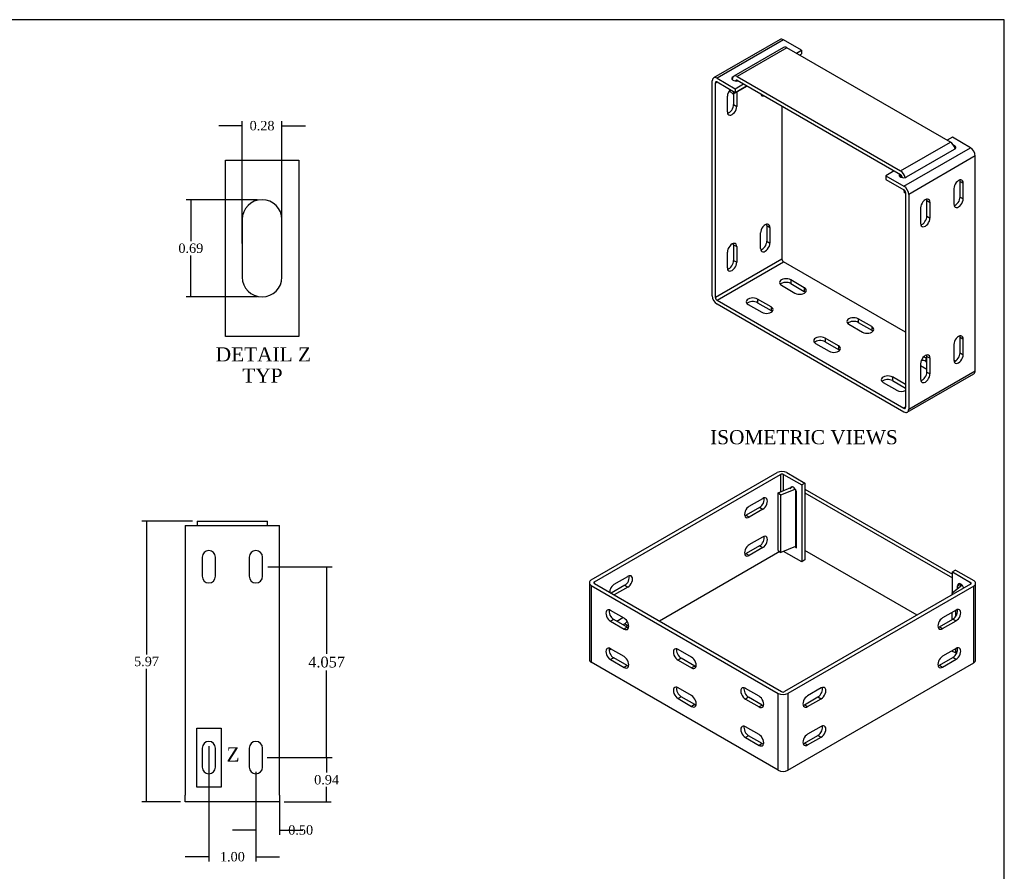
# Model space of a CAD drawing. Header units: inches. Extents: x 0.1 to 41.9, y -0.2 to 27.9.
# Tile 3 of 3: x 21 to 41.9, y 9.8 to 27.9. Entities that reach past the tile are written whole.
import ezdxf
from ezdxf.enums import TextEntityAlignment as Align
from ezdxf.lldxf.tags import DXFTag

# ---------------------------------------------------------------- set-up
doc = ezdxf.new("R2010")
doc.units = ezdxf.units.IN
doc.header["$MEASUREMENT"] = 0
for name, color, linetype in [('COM55559-3', 7, 'Continuous'), ('COM55740-3', 7, 'Continuous'), ('Default', 7, 'Continuous')]:
    doc.layers.add(name, color=color, linetype=linetype)
doc.styles.add('SEACAD_Times_New_Roman', font='times.ttf')
tags = doc.linetypes.add('CENTER2', pattern=[1.125, 0.75, -0.125, 0.125, -0.125]).pattern_tags.tags
tags[10:11] = [DXFTag(74, 4), DXFTag(75, 0), DXFTag(340, '0'), DXFTag(46, 0.0), DXFTag(50, 0.0), DXFTag(44, 0.0), DXFTag(45, 0.0)]
tags[8:9] = [DXFTag(74, 4), DXFTag(75, 0), DXFTag(340, '0'), DXFTag(46, 0.0), DXFTag(50, 0.0), DXFTag(44, 0.0), DXFTag(45, 0.0)]
tags[6:7] = [DXFTag(74, 4), DXFTag(75, 0), DXFTag(340, '0'), DXFTag(46, 0.0), DXFTag(50, 0.0), DXFTag(44, 0.0), DXFTag(45, 0.0)]
tags[4:5] = [DXFTag(74, 4), DXFTag(75, 0), DXFTag(340, '0'), DXFTag(46, 0.0), DXFTag(50, 0.0), DXFTag(44, 0.0), DXFTag(45, 0.0)]
doc.dimstyles.new('HAMMOND', dxfattribs={"dimtxt": 0.23, "dimasz": 0.2875, "dimexe": 0.115, "dimexo": 0.115, "dimgap": 0.0575, "dimtad": 0, "dimtih": 1, "dimtoh": 1, "dimdec": 3, "dimzin": 0, "dimdsep": 46, "dimtxsty": 'SEACAD_Times_New_Roman', "dimblk1": '_SE_FILLED', "dimblk2": '_SE_FILLED', "dimsah": 1, "dimcen": 0.115, "dimadec": 0, "dimazin": 0, "dimtfac": 0.8, "dimtofl": 0, "dimtmove": 0, "dimatfit": 3, "dimfxl": 1, "dimtolj": 1, "dimtzin": 0, "dimarcsym": 0})
doc.dimstyles.new('HAMMOND_(STH_-_42x28)', dxfattribs={"dimtxt": 0.2, "dimasz": 0.25, "dimexe": 0.1, "dimexo": 0.1, "dimgap": 0.05, "dimtad": 0, "dimtih": 1, "dimtoh": 1, "dimzin": 0, "dimdsep": 46, "dimtxsty": 'SEACAD_Times_New_Roman', "dimblk1": '_SE_FILLED', "dimblk2": '_SE_FILLED', "dimsah": 1, "dimcen": 0.1, "dimadec": 0, "dimazin": 0, "dimtfac": 0.8, "dimtofl": 0, "dimtmove": 0, "dimatfit": 3, "dimfxl": 1, "dimtolj": 1, "dimtzin": 0, "dimarcsym": 0})

# ---------------------------------------------------------------- blocks, each defined once
blk = doc.blocks.new('SE2')
at = {"layer": 'COM55559-3', "color": 7, "linetype": 'Continuous'}
for p, q in [((24.521, 17.178), (26.521, 17.178)), ((24.521, 17.178), (24.521, 17.035)), ((26.521, 17.035), (26.521, 17.178)), ((24.521, 17.035), (24.521, 11.446)), ((26.521, 11.446), (26.521, 17.035)), ((24.881, 16.506), (24.881, 16.099)), ((25.162, 16.099), (25.162, 16.506)), ((25.881, 16.506), (25.881, 16.099)), ((26.162, 16.099), (26.162, 16.506)), ((24.881, 12.449), (24.881, 12.042)), ((25.162, 12.042), (25.162, 12.449)), ((25.881, 12.449), (25.881, 12.042)), ((26.162, 12.042), (26.162, 12.449)), ((24.521, 11.303), (24.521, 11.446)), ((26.521, 11.303), (24.521, 11.303)), ((26.521, 11.446), (26.521, 11.303))]:
    blk.add_line(p, q, dxfattribs=at)
for centre, start, end in [((25.021, 16.506), 0, 180), ((26.021, 16.506), 0, 180), ((25.021, 16.099), 180, 0), ((26.021, 16.099), 180, 0), ((25.021, 12.449), 0, 180), ((26.021, 12.449), 0, 180), ((25.021, 12.042), 180, 0), ((26.021, 12.042), 180, 0)]:
    blk.add_arc(centre, 0.141, start, end, dxfattribs=at)
at = {"layer": 'COM55740-3', "color": 7, "linetype": 'Continuous'}
for p, q in [((24.771, 17.273), (26.271, 17.273)), ((24.771, 17.273), (24.771, 17.178)), ((26.271, 17.178), (26.271, 17.273))]:
    blk.add_line(p, q, dxfattribs=at)
blk = doc.blocks.new('SE5')
at = {"layer": 'COM55559-3', "color": 7, "linetype": 'Continuous'}
for p, q in [((37.165, 27.509), (35.751, 26.693)), ((37.237, 27.502), (35.823, 26.686)), ((37.622, 27.28), (37.237, 27.502)), ((37.512, 27.217), (37.622, 27.28)), ((37.622, 27.28), (37.622, 27.202)), ((37.579, 27.178), (37.622, 27.202)), ((35.722, 22.064), (35.722, 26.627)), ((35.789, 26.588), (35.823, 26.608)), ((35.789, 22.025), (35.789, 26.588)), ((35.823, 26.686), (36.208, 26.463)), ((35.823, 26.608), (36.208, 26.386)), ((36.168, 26.721), (36.164, 26.718)), ((36.164, 26.716), (36.164, 26.718)), ((36.208, 26.463), (36.384, 26.565)), ((36.208, 26.386), (36.452, 26.527)), ((36.208, 26.463), (36.208, 26.386)), ((36.242, 26.392), (36.242, 26.086)), ((36.043, 25.971), (36.043, 26.304)), ((36.175, 26.353), (36.175, 26.125)), ((36.175, 26.125), (36.242, 26.086)), ((37.203, 26.093), (37.203, 22.842)), ((40.826, 25.43), (40.716, 25.367)), ((41.211, 25.208), (40.826, 25.43)), ((39.797, 24.391), (41.211, 25.208)), ((39.854, 24.588), (40.87, 25.175)), ((41.312, 25.033), (39.898, 24.216)), ((41.312, 20.469), (41.312, 25.033)), ((39.588, 24.716), (39.412, 24.614)), ((39.412, 24.614), (39.412, 24.536)), ((39.412, 24.614), (39.797, 24.391)), ((39.412, 24.536), (39.797, 24.314)), ((39.721, 24.588), (39.721, 24.639)), ((39.752, 24.605), (39.722, 24.588)), ((40.991, 24.161), (40.991, 24.493)), ((40.991, 24.493), (41.058, 24.454)), ((40.859, 24.339), (40.859, 24.007)), ((41.058, 24.122), (41.058, 24.454)), ((39.831, 24.255), (39.831, 19.692)), ((39.898, 24.216), (39.898, 19.653)), ((40.284, 23.753), (40.284, 24.085)), ((40.284, 24.085), (40.351, 24.046)), ((40.991, 24.161), (41.058, 24.122)), ((40.152, 23.931), (40.152, 23.599)), ((40.351, 23.714), (40.351, 24.046)), ((40.284, 23.753), (40.351, 23.714)), ((36.882, 23.553), (36.949, 23.514)), ((36.882, 23.553), (36.882, 23.221)), ((36.949, 23.514), (36.949, 23.182)), ((36.75, 23.067), (36.75, 23.399)), ((36.175, 23.145), (36.242, 23.106)), ((36.175, 23.145), (36.175, 22.813)), ((36.242, 23.106), (36.242, 22.774)), ((36.882, 23.221), (36.949, 23.182)), ((37.203, 22.842), (35.789, 22.025)), ((36.043, 22.659), (36.043, 22.991)), ((35.823, 21.966), (37.237, 22.783)), ((36.175, 22.813), (36.242, 22.774)), ((39.831, 21.285), (37.237, 22.783)), ((37.679, 22.234), (37.391, 22.4)), ((37.391, 22.4), (37.391, 22.322)), ((37.193, 22.285), (37.48, 22.119)), ((37.391, 22.322), (37.679, 22.156)), ((37.679, 22.234), (37.679, 22.156)), ((36.972, 21.826), (36.684, 21.992)), ((36.684, 21.992), (36.684, 21.914)), ((35.823, 21.966), (39.797, 19.672)), ((35.823, 21.889), (39.797, 19.594)), ((36.486, 21.877), (36.773, 21.711)), ((36.684, 21.914), (36.972, 21.748)), ((36.972, 21.826), (36.972, 21.748)), ((39.114, 21.406), (38.826, 21.572)), ((38.826, 21.572), (38.826, 21.494)), ((38.627, 21.457), (38.915, 21.291)), ((38.826, 21.494), (39.114, 21.328)), ((39.114, 21.406), (39.114, 21.328)), ((38.406, 20.998), (38.119, 21.164)), ((38.119, 21.164), (38.119, 21.086)), ((40.991, 20.848), (40.991, 21.181)), ((40.991, 21.181), (41.058, 21.142)), ((41.058, 20.81), (41.058, 21.142)), ((37.92, 21.049), (38.208, 20.883)), ((38.119, 21.086), (38.406, 20.92)), ((38.406, 20.998), (38.406, 20.92)), ((40.859, 21.027), (40.859, 20.695)), ((40.284, 20.73), (40.26, 20.744)), ((40.26, 20.744), (40.26, 20.666)), ((40.284, 20.44), (40.284, 20.772)), ((40.284, 20.772), (40.351, 20.734)), ((40.351, 20.401), (40.351, 20.734)), ((40.991, 20.848), (41.058, 20.81)), ((40.152, 20.619), (40.152, 20.287)), ((40.152, 20.577), (40.284, 20.501)), ((40.26, 20.666), (40.284, 20.653)), ((40.888, 20.675), (40.859, 20.692)), ((39.831, 20.175), (39.553, 20.336)), ((39.553, 20.336), (39.553, 20.258)), ((39.868, 19.587), (41.282, 20.404)), ((39.898, 19.653), (41.312, 20.469)), ((40.284, 20.44), (40.351, 20.401)), ((39.354, 20.221), (39.642, 20.055)), ((39.553, 20.258), (39.831, 20.098)), ((39.831, 19.692), (39.797, 19.672))]:
    blk.add_line(p, q, dxfattribs=at)
for centre, major_axis, start_param, end_param in [((37.237, 27.385), (0.071, -0.124), 2.356194, 3.141593), ((35.823, 26.569), (0.071, -0.124), 2.356194, 3.926991), ((35.823, 26.569), (0.024, -0.0416), 2.356194, 3.926991), ((36.23, 26.68), (0.0937, 0), 2.356194, 5.15795), ((36.142, 26.361), (-0.07, -0.122), 4.316862, 5.497787), ((36.849, 26.437), (0.07, 0.122), 2.611944, 3.671241), ((36.782, 26.476), (0.07, 0.122), 3.639616, 3.671241), ((36.142, 26.029), (0.07, 0.122), 2.356194, 5.497787), ((36.075, 26.068), (0.07, 0.122), 3.639616, 5.497787), ((40.804, 25.213), (-0.0938, 0), 2.356194, 4.181817), ((41.211, 25.091), (0.072, -0.124), 0.785398, 2.356194), ((39.787, 24.626), (0.0938, 0), 2.696031, 5.497787), ((40.958, 24.397), (-0.07, -0.122), 2.356194, 5.497787), ((40.891, 24.436), (-0.07, -0.122), 2.356194, 2.643569), ((39.797, 24.275), (-0.072, 0.124), 3.926991, 5.497787), ((39.797, 24.275), (-0.024, 0.0416), 3.926991, 5.497787), ((40.251, 23.989), (-0.07, -0.122), 2.356194, 5.497787), ((40.184, 24.027), (-0.07, -0.122), 2.356194, 2.643569), ((40.958, 24.065), (0.07, 0.122), 2.356194, 5.497787), ((40.891, 24.104), (0.07, 0.122), 3.639616, 5.497787), ((40.251, 23.657), (0.07, 0.122), 2.356194, 5.497787), ((40.184, 23.695), (0.07, 0.122), 3.639616, 5.497787), ((36.849, 23.457), (-0.07, -0.122), 2.356194, 5.497787), ((36.782, 23.495), (-0.07, -0.122), 2.356194, 2.643569), ((36.142, 23.048), (-0.07, -0.122), 2.356194, 5.497787), ((36.075, 23.087), (-0.07, -0.122), 2.356194, 2.643569), ((36.849, 23.125), (0.07, 0.122), 2.356194, 5.497787), ((36.782, 23.163), (0.07, 0.122), 3.639616, 5.497787), ((37.237, 22.822), (0.024, -0.0416), 3.926991, 5.497787), ((36.142, 22.716), (0.07, 0.122), 2.356194, 5.497787), ((36.075, 22.755), (0.07, 0.122), 3.639616, 5.497787), ((37.292, 22.343), (0.141, 0), 0.785398, 3.926991), ((37.292, 22.265), (0.141, 0), 0.785398, 2.643086), ((37.58, 22.177), (-0.141, 0), 0.785398, 3.926991), ((35.823, 22.005), (-0.071, 0.124), 0.785398, 2.356194), ((35.823, 22.005), (-0.024, 0.0416), 0.785398, 2.356194), ((36.585, 21.934), (0.141, 0), 0.785398, 3.926991), ((37.58, 22.099), (-0.141, 0), 3.6401, 3.926991), ((36.585, 21.857), (0.141, 0), 0.785398, 2.643086), ((36.873, 21.768), (-0.141, 0), 0.785398, 3.926991), ((36.873, 21.691), (-0.141, 0), 3.6401, 3.926991), ((38.726, 21.515), (0.141, 0), 0.785398, 3.926991), ((38.726, 21.437), (0.141, 0), 0.785398, 2.643086), ((39.014, 21.348), (-0.141, 0), 0.785398, 3.926991), ((38.019, 21.106), (0.141, 0), 0.785398, 3.926991), ((39.014, 21.271), (-0.141, 0), 3.6401, 3.926991), ((40.958, 21.084), (-0.07, -0.122), 2.356194, 5.497787), ((40.891, 21.123), (-0.07, -0.122), 2.356194, 2.643569), ((38.019, 21.029), (0.141, 0), 0.785398, 2.643086), ((38.307, 20.94), (-0.141, 0), 0.785398, 3.926991), ((38.307, 20.863), (-0.141, 0), 3.6401, 3.926991), ((40.251, 20.676), (-0.07, -0.122), 2.356194, 5.497787), ((40.161, 20.686), (0.14, 0), 0.785398, 1.17948), ((40.184, 20.715), (-0.07, -0.122), 2.356194, 2.643569), ((40.958, 20.752), (0.07, 0.122), 2.356194, 5.497787), ((40.891, 20.791), (0.07, 0.122), 3.639616, 5.497787), ((40.161, 20.609), (0.141, 0), 0.785398, 1.522018), ((39.454, 20.278), (0.141, 0), 0.785398, 3.926991), ((40.251, 20.344), (0.07, 0.122), 2.356194, 5.497787), ((40.184, 20.383), (0.07, 0.122), 3.639616, 5.497787), ((41.211, 20.528), (-0.072, 0.124), 3.141593, 3.926991), ((39.454, 20.201), (0.141, 0), 0.785398, 2.643086), ((39.741, 20.112), (-0.141, 0), 0.785398, 2.257681), ((39.797, 19.711), (-0.024, 0.0416), 2.356194, 3.926991), ((39.797, 19.711), (-0.072, 0.124), 2.356194, 3.926991)]:
    blk.add_ellipse(centre, major_axis=major_axis, ratio=0.57735, start_param=start_param, end_param=end_param, dxfattribs=at)
at = {"layer": 'COM55740-3', "color": 7, "linetype": 'Continuous'}
for p, q in [((37.238, 27.341), (36.178, 26.728)), ((37.31, 27.334), (36.249, 26.721)), ((40.784, 25.327), (37.31, 27.334)), ((36.145, 26.657), (36.149, 26.682)), ((36.215, 26.627), (36.216, 26.63)), ((36.216, 26.63), (36.243, 26.646)), ((36.249, 26.721), (39.724, 24.715)), ((36.249, 26.644), (39.724, 24.637)), ((36.102, 26.401), (36.109, 26.443)), ((36.102, 26.401), (36.169, 26.35)), ((36.463, 26.52), (36.169, 26.35)), ((36.169, 26.35), (36.178, 26.403)), ((39.724, 24.715), (40.784, 25.327)), ((39.757, 24.586), (39.759, 24.575)), ((39.795, 24.314), (39.804, 24.251)), ((39.831, 24.241), (39.804, 24.251))]:
    blk.add_line(p, q, dxfattribs=at)
for centre, major_axis, start_param, end_param in [((37.31, 27.217), (0.071, -0.124), 2.356194, 3.141593), ((36.249, 26.604), (0.071, -0.124), 2.356194, 3.752458), ((36.249, 26.604), (0.024, -0.0416), 2.356194, 3.752458), ((40.784, 25.211), (0.072, -0.124), 1.040914, 2.356194), ((39.724, 24.598), (-0.071, 0.124), 4.217417, 5.497787), ((39.724, 24.598), (-0.024, 0.0416), 4.101524, 5.497787)]:
    blk.add_ellipse(centre, major_axis=major_axis, ratio=0.57735, start_param=start_param, end_param=end_param, dxfattribs=at)
blk = doc.blocks.new('SE6')
at = {"layer": 'COM55559-3', "color": 7, "linetype": 'Continuous'}
for p, q in [((33.151, 16.021), (37.103, 18.303)), ((33.218, 15.982), (37.17, 18.264)), ((37.17, 18.264), (37.17, 17.894)), ((37.238, 18.264), (37.623, 18.042)), ((37.238, 17.921), (37.238, 18.264)), ((37.305, 18.303), (37.69, 18.08)), ((37.69, 18.08), (37.623, 18.042)), ((37.623, 18.042), (37.623, 16.409)), ((37.69, 18.08), (37.69, 16.447)), ((37.512, 16.702), (37.512, 17.876)), ((36.509, 17.589), (36.796, 17.755)), ((36.729, 17.564), (36.441, 17.398)), ((36.441, 17.398), (36.509, 17.359)), ((36.796, 17.525), (36.509, 17.359)), ((36.729, 17.564), (36.796, 17.525)), ((36.729, 16.747), (36.441, 16.581)), ((36.509, 16.772), (36.796, 16.938)), ((36.729, 16.747), (36.796, 16.709)), ((37.158, 16.624), (34.598, 15.146)), ((36.441, 16.581), (36.509, 16.542)), ((36.796, 16.709), (36.509, 16.542)), ((37.623, 16.409), (37.239, 16.63)), ((37.69, 16.447), (37.623, 16.409)), ((40.894, 16.231), (40.827, 16.192)), ((40.827, 16.192), (41.212, 15.97)), ((40.827, 15.741), (40.827, 16.192)), ((40.894, 16.231), (41.279, 16.008)), ((33.109, 15.963), (33.109, 14.33)), ((33.218, 15.943), (33.218, 15.982)), ((33.218, 15.943), (37.192, 13.649)), ((33.86, 15.908), (33.573, 15.741)), ((33.64, 15.932), (33.928, 16.098)), ((33.86, 15.908), (33.928, 15.869)), ((41.212, 15.93), (37.26, 13.649)), ((40.937, 15.898), (41.004, 15.937)), ((41.005, 15.888), (41.005, 15.936)), ((41.212, 15.97), (41.212, 15.93)), ((41.321, 14.317), (41.321, 15.95)), ((33.151, 15.904), (37.125, 13.61)), ((33.151, 15.904), (33.151, 14.271)), ((33.573, 15.741), (33.64, 15.703)), ((33.928, 15.869), (33.64, 15.703)), ((41.279, 15.892), (37.327, 13.61)), ((40.937, 15.832), (40.937, 15.898)), ((41.279, 14.259), (41.279, 15.892)), ((33.847, 15.209), (33.56, 15.375)), ((40.905, 15.382), (40.618, 15.216)), ((33.627, 15.184), (33.56, 15.145)), ((33.56, 15.145), (33.847, 14.979)), ((33.915, 15.018), (33.627, 15.184)), ((33.692, 15.146), (33.824, 15.222)), ((33.86, 15.091), (33.824, 15.07)), ((33.86, 15.091), (33.928, 15.052)), ((40.55, 15.025), (40.838, 15.191)), ((40.618, 14.987), (40.905, 15.153)), ((40.838, 15.191), (40.905, 15.153)), ((33.915, 15.018), (33.847, 14.979)), ((33.928, 15.052), (33.891, 15.031)), ((40.55, 15.025), (40.618, 14.987)), ((33.57, 14.552), (33.528, 14.528)), ((33.847, 14.392), (33.56, 14.558)), ((35.282, 14.38), (34.994, 14.547)), ((40.905, 14.566), (40.618, 14.4)), ((40.93, 14.499), (40.925, 14.502)), ((37.125, 11.977), (33.151, 14.271)), ((33.627, 14.368), (33.56, 14.329)), ((33.56, 14.329), (33.847, 14.163)), ((33.915, 14.201), (33.627, 14.368)), ((35.061, 14.356), (34.994, 14.317)), ((34.994, 14.317), (35.282, 14.151)), ((35.349, 14.19), (35.061, 14.356)), ((37.327, 11.977), (41.279, 14.259)), ((40.55, 14.209), (40.838, 14.375)), ((40.618, 14.17), (40.905, 14.336)), ((40.838, 14.375), (40.905, 14.336)), ((33.915, 14.201), (33.847, 14.163)), ((35.349, 14.19), (35.282, 14.151)), ((40.55, 14.209), (40.618, 14.17)), ((35.282, 13.564), (34.994, 13.73)), ((36.716, 13.552), (36.428, 13.718)), ((37.125, 11.977), (37.125, 13.61)), ((37.327, 13.61), (37.327, 11.977)), ((38.037, 13.726), (37.749, 13.56)), ((35.061, 13.539), (34.994, 13.501)), ((34.994, 13.501), (35.282, 13.334)), ((35.349, 13.373), (35.061, 13.539)), ((36.495, 13.528), (36.428, 13.489)), ((36.428, 13.489), (36.716, 13.323)), ((36.783, 13.362), (36.495, 13.528)), ((37.682, 13.369), (37.969, 13.535)), ((37.749, 13.33), (38.037, 13.496)), ((37.969, 13.535), (38.037, 13.496)), ((35.349, 13.373), (35.282, 13.334)), ((36.783, 13.362), (36.716, 13.323)), ((37.682, 13.369), (37.749, 13.33)), ((36.716, 12.736), (36.428, 12.902)), ((38.037, 12.91), (37.749, 12.743)), ((36.495, 12.711), (36.428, 12.673)), ((36.428, 12.673), (36.716, 12.506)), ((36.783, 12.545), (36.495, 12.711)), ((37.682, 12.553), (37.969, 12.719)), ((37.749, 12.514), (38.037, 12.68)), ((37.969, 12.719), (38.037, 12.68)), ((36.783, 12.545), (36.716, 12.506)), ((37.682, 12.553), (37.749, 12.514))]:
    blk.add_line(p, q, dxfattribs=at)
for centre, major_axis, start_param, end_param in [((37.204, 18.244), (-0.143, 0), 3.926991, 5.497787), ((37.204, 18.244), (-0.048, 0), 3.926991, 5.497787), ((37.446, 17.914), (0.0469, -0.0812), 0.785398, 3.926991), ((36.509, 17.474), (0.07, 0.122), 0.785398, 3.926991), ((36.729, 17.679), (-0.07, -0.122), 0.785398, 2.643569), ((36.796, 17.64), (-0.07, -0.122), 0.785398, 3.926991), ((36.441, 17.513), (0.07, 0.122), 3.639616, 3.926991), ((36.796, 16.823), (-0.07, -0.122), 0.785398, 3.926991), ((36.509, 16.657), (0.07, 0.122), 0.785398, 3.926991), ((36.729, 16.862), (-0.07, -0.122), 0.785398, 2.643569), ((36.441, 16.696), (0.07, 0.122), 3.639616, 3.926991), ((37.513, 16.779), (-0.0469, 0.0812), 1.879547, 2.342861), ((33.928, 15.984), (-0.07, -0.122), 0.785398, 3.926991), ((33.252, 15.963), (0.143, 0), 2.356194, 3.926991), ((33.252, 15.963), (0.048, 0), 2.356194, 3.926991), ((33.64, 15.817), (0.07, 0.122), 0.785398, 2.38506), ((33.86, 16.022), (-0.07, -0.122), 0.785398, 2.643569), ((41.004, 15.86), (0.0469, -0.0812), 1.090574, 3.926991), ((41.178, 15.95), (-0.048, 0), 2.356194, 3.926991), ((41.178, 15.95), (-0.143, 0), 2.356194, 3.926991), ((33.573, 15.856), (0.07, 0.122), 3.898126, 3.926991), ((33.64, 15.817), (0.07, 0.122), 3.898126, 3.926991), ((33.56, 15.26), (0.07, -0.122), 2.356194, 5.497787), ((33.627, 15.299), (0.07, -0.122), 3.6401, 5.497787), ((40.838, 15.306), (-0.07, -0.122), 0.785398, 2.643569), ((40.905, 15.267), (-0.07, -0.122), 0.785398, 3.926991), ((33.847, 15.094), (-0.07, 0.122), 2.356194, 5.497787), ((33.86, 15.206), (-0.07, -0.122), 0.785398, 1.356458), ((40.618, 15.101), (0.07, 0.122), 0.785398, 3.926991), ((33.915, 15.133), (-0.07, 0.122), 2.356194, 2.643086), ((33.928, 15.167), (-0.07, -0.122), 0.785398, 0.953927), ((40.55, 15.14), (0.07, 0.122), 3.639616, 3.926991), ((33.56, 14.443), (0.07, -0.122), 2.356194, 5.497787), ((33.627, 14.482), (0.07, -0.122), 3.6401, 5.497787), ((34.994, 14.432), (0.07, -0.122), 2.356194, 5.497787), ((35.061, 14.471), (0.07, -0.122), 3.6401, 5.497787), ((40.838, 14.49), (-0.07, -0.122), 0.785398, 2.643569), ((40.905, 14.451), (-0.07, -0.122), 0.785398, 3.926991), ((33.252, 14.33), (0.143, 0), 3.141593, 3.926991), ((33.847, 14.277), (-0.07, 0.122), 2.356194, 5.497787), ((35.282, 14.266), (-0.07, 0.122), 2.356194, 5.497787), ((40.618, 14.285), (0.07, 0.122), 0.785398, 3.926991), ((41.178, 14.317), (-0.143, 0), 2.356194, 3.141593), ((33.915, 14.316), (-0.07, 0.122), 2.356194, 2.643086), ((35.349, 14.304), (-0.07, 0.122), 2.356194, 2.643086), ((40.55, 14.324), (0.07, 0.122), 3.639616, 3.926991), ((34.994, 13.615), (0.07, -0.122), 2.356194, 5.497787), ((35.061, 13.654), (0.07, -0.122), 3.6401, 5.497787), ((36.428, 13.604), (0.07, -0.122), 2.356194, 5.497787), ((36.495, 13.643), (0.07, -0.122), 3.6401, 5.497787), ((37.226, 13.668), (-0.143, 0), 0.785398, 2.356194), ((37.226, 13.668), (-0.048, 0), 0.785398, 2.356194), ((37.969, 13.65), (-0.07, -0.122), 0.785398, 2.643569), ((38.037, 13.611), (-0.07, -0.122), 0.785398, 3.926991), ((35.282, 13.449), (-0.07, 0.122), 2.356194, 5.497787), ((36.716, 13.438), (-0.07, 0.122), 2.356194, 5.497787), ((37.749, 13.445), (0.07, 0.122), 0.785398, 3.926991), ((35.349, 13.488), (-0.07, 0.122), 2.356194, 2.643086), ((36.783, 13.476), (-0.07, 0.122), 2.356194, 2.643086), ((37.682, 13.484), (0.07, 0.122), 3.639616, 3.926991), ((36.428, 12.787), (0.07, -0.122), 2.356194, 5.497787), ((36.495, 12.826), (0.07, -0.122), 3.6401, 5.497787), ((37.969, 12.834), (-0.07, -0.122), 0.785398, 2.643569), ((38.037, 12.795), (-0.07, -0.122), 0.785398, 3.926991), ((36.716, 12.621), (-0.07, 0.122), 2.356194, 5.497787), ((37.749, 12.629), (0.07, 0.122), 0.785398, 3.926991), ((36.783, 12.66), (-0.07, 0.122), 2.356194, 2.643086), ((37.682, 12.667), (0.07, 0.122), 3.639616, 3.926991), ((37.226, 12.035), (0.143, 0), 3.926991, 5.497787)]:
    blk.add_ellipse(centre, major_axis=major_axis, ratio=0.57735, start_param=start_param, end_param=end_param, dxfattribs=at)
at = {"layer": 'COM55740-3', "color": 7, "linetype": 'Continuous'}
for p, q in [((37.125, 17.876), (37.428, 17.998)), ((37.125, 17.876), (37.18, 17.831)), ((37.125, 16.651), (37.125, 17.876)), ((37.18, 17.831), (37.485, 17.954)), ((37.18, 16.606), (37.18, 17.831)), ((37.493, 17.941), (37.493, 16.733)), ((37.69, 17.954), (40.827, 16.143)), ((37.69, 17.876), (40.827, 16.065)), ((37.125, 16.651), (37.18, 16.606)), ((37.493, 16.733), (37.18, 16.606)), ((40.076, 15.274), (37.69, 16.651)), ((41.033, 15.911), (40.815, 15.732)), ((41.029, 15.916), (41.029, 15.908)), ((40.815, 15.732), (40.815, 15.701)), ((40.846, 15.719), (40.815, 15.732)), ((40.815, 15.33), (40.815, 15.178)), ((40.893, 15.375), (40.893, 15.242)), ((40.525, 15.015), (40.521, 15.017)), ((40.815, 14.514), (40.815, 14.507)), ((40.893, 14.475), (40.815, 14.507)), ((40.893, 14.559), (40.893, 14.475)), ((40.893, 14.475), (40.932, 14.508))]:
    blk.add_line(p, q, dxfattribs=at)
blk.add_ellipse((37.521, 16.71), major_axis=(0.048, 0), ratio=0.57735, start_param=1.744651, end_param=2.181662, dxfattribs=at)
blk = doc.blocks.new('_SE_FILLED')
at = {"color": 0}
blk.add_line((0, 0), (-1, 0), dxfattribs=at)
blk.add_solid([(0, 0), (-1, -0.1665), (-1, 0.1665), (0, 0)], dxfattribs=at)
blk = doc.blocks.new('DMBLK43')
at = {"layer": 'Default', "color": 0, "linetype": 'Continuous', "lineweight": -2, "transparency": 16777216}
for p, q in [((26.021, 11.942), (26.021, 10.606)), ((26.521, 11.346), (26.521, 10.606)), ((25.771, 10.706), (25.521, 10.706)), ((26.771, 10.706), (27.021, 10.706))]:
    blk.add_line(p, q, dxfattribs=at)
at = {"layer": 'Defpoints', "color": 0, "transparency": 16777216}
for p in [(26.021, 12.042), (26.521, 11.446), (26.021, 10.706)]:
    blk.add_point(p, dxfattribs=at)
at = {"layer": 'Default', "color": 0, "lineweight": -2, "transparency": 16777216, "xscale": 0.25, "yscale": 0.25, "zscale": 0.25}
blk.add_blockref('_SE_FILLED', (26.021, 10.706), dxfattribs=at)
at = {"layer": 'Default', "color": 0, "lineweight": -2, "transparency": 16777216, "xscale": 0.25, "yscale": 0.25, "zscale": 0.25, "rotation": 180}
blk.add_blockref('_SE_FILLED', (26.521, 10.706), dxfattribs=at)
at = {"layer": 'Default', "color": 0, "transparency": 16777216, "insert": (26.973, 10.706), "char_height": 0.2, "attachment_point": 5, "style": 'SEACAD_Times_New_Roman'}
blk.add_mtext('\\A1;\\A1;0.50', dxfattribs=at)
blk = doc.blocks.new('DMBLK44')
at = {"layer": 'Default', "color": 0, "linetype": 'Continuous', "lineweight": -2, "transparency": 16777216}
for p, q in [((25.021, 12.49), (25.021, 10.038)), ((26.021, 11.942), (26.021, 10.038)), ((24.771, 10.138), (24.521, 10.138)), ((26.271, 10.138), (26.521, 10.138))]:
    blk.add_line(p, q, dxfattribs=at)
at = {"layer": 'Defpoints', "color": 0, "transparency": 16777216}
for p in [(25.021, 12.59), (26.021, 12.042), (25.021, 10.138)]:
    blk.add_point(p, dxfattribs=at)
at = {"layer": 'Default', "color": 0, "lineweight": -2, "transparency": 16777216, "xscale": 0.25, "yscale": 0.25, "zscale": 0.25}
blk.add_blockref('_SE_FILLED', (25.021, 10.138), dxfattribs=at)
at = {"layer": 'Default', "color": 0, "lineweight": -2, "transparency": 16777216, "xscale": 0.25, "yscale": 0.25, "zscale": 0.25, "rotation": 180}
blk.add_blockref('_SE_FILLED', (26.021, 10.138), dxfattribs=at)
at = {"layer": 'Default', "color": 0, "transparency": 16777216, "insert": (25.521, 10.138), "char_height": 0.2, "attachment_point": 5, "style": 'SEACAD_Times_New_Roman'}
blk.add_mtext('\\A1;\\A1;1.00', dxfattribs=at)
blk = doc.blocks.new('DMBLK45')
at = {"layer": 'Default', "color": 0, "linetype": 'Continuous', "lineweight": -2, "transparency": 16777216}
for p, q in [((24.671, 17.273), (23.596, 17.273)), ((23.696, 17.023), (23.696, 14.44)), ((23.696, 11.553), (23.696, 14.136)), ((24.421, 11.303), (23.596, 11.303))]:
    blk.add_line(p, q, dxfattribs=at)
at = {"layer": 'Defpoints', "color": 0, "transparency": 16777216}
for p in [(23.696, 17.273), (24.771, 17.273), (24.521, 11.303)]:
    blk.add_point(p, dxfattribs=at)
at = {"layer": 'Default', "color": 0, "lineweight": -2, "transparency": 16777216, "xscale": 0.25, "yscale": 0.25, "zscale": 0.25}
for p, rotation in [((23.696, 17.273), 90), ((23.696, 11.303), 270)]:
    blk.add_blockref('_SE_FILLED', p, dxfattribs=dict(at, rotation=rotation))
at = {"layer": 'Default', "color": 0, "transparency": 16777216, "insert": (23.696, 14.288), "char_height": 0.2, "attachment_point": 5, "style": 'SEACAD_Times_New_Roman'}
blk.add_mtext('\\A1;\\A1;5.97', dxfattribs=at)
blk = doc.blocks.new('SE8')
at = {"color": 7, "linetype": 'Continuous', "style": 'SEACAD_Times_New_Roman'}
blk.add_text('Z', height=0.3, dxfattribs=at).set_placement((25.397, 12.463), align=Align.TOP_LEFT)
blk = doc.blocks.new('SE7')
at = {"layer": 'Default', "color": 7, "linetype": 'CENTER2'}
for p, q in [((24.762, 12.871), (25.281, 12.871)), ((24.762, 11.621), (24.762, 12.871)), ((25.281, 12.871), (25.281, 11.621)), ((25.281, 11.621), (24.762, 11.621))]:
    blk.add_line(p, q, dxfattribs=at)
at = {"layer": 'Default'}
blk.add_blockref('SE8', (0, 0), dxfattribs=at)
blk = doc.blocks.new('SE9')
at = {"layer": 'COM55559-3', "color": 7, "linetype": 'Continuous'}
for p, q in [((25.73, 23.681), (25.73, 22.461)), ((26.573, 22.461), (26.573, 23.681))]:
    blk.add_line(p, q, dxfattribs=at)
for centre, start, end in [((26.152, 23.681), 0, 180), ((26.152, 22.461), 180, 0)]:
    blk.add_arc(centre, 0.422, start, end, dxfattribs=at)
blk = doc.blocks.new('DMBLK50')
at = {"layer": 'Default', "color": 0, "linetype": 'Continuous', "lineweight": -2, "transparency": 16777216}
for p, q in [((25.73, 23.171), (25.73, 25.776)), ((26.573, 23.171), (26.573, 25.776)), ((25.48, 25.676), (25.23, 25.676)), ((26.823, 25.676), (27.073, 25.676))]:
    blk.add_line(p, q, dxfattribs=at)
at = {"layer": 'Defpoints', "color": 0, "transparency": 16777216}
for p in [(26.573, 25.676), (25.73, 23.071), (26.573, 23.071)]:
    blk.add_point(p, dxfattribs=at)
at = {"layer": 'Default', "color": 0, "lineweight": -2, "transparency": 16777216, "xscale": 0.25, "yscale": 0.25, "zscale": 0.25}
blk.add_blockref('_SE_FILLED', (25.73, 25.676), dxfattribs=at)
at = {"layer": 'Default', "color": 0, "lineweight": -2, "transparency": 16777216, "xscale": 0.25, "yscale": 0.25, "zscale": 0.25, "rotation": 180}
blk.add_blockref('_SE_FILLED', (26.573, 25.676), dxfattribs=at)
at = {"layer": 'Default', "color": 0, "transparency": 16777216, "insert": (26.152, 25.676), "char_height": 0.2, "attachment_point": 5, "style": 'SEACAD_Times_New_Roman'}
blk.add_mtext('\\A1;\\A1;0.28', dxfattribs=at)
blk = doc.blocks.new('DMBLK52')
at = {"layer": 'Default', "color": 0, "linetype": 'Continuous', "lineweight": -2, "transparency": 16777216}
for p, q in [((26.052, 24.103), (24.538, 24.103)), ((24.638, 23.853), (24.638, 23.223)), ((24.638, 22.289), (24.638, 22.919)), ((26.052, 22.039), (24.538, 22.039))]:
    blk.add_line(p, q, dxfattribs=at)
at = {"layer": 'Defpoints', "color": 0, "transparency": 16777216}
for p in [(26.152, 24.103), (24.638, 22.039), (26.152, 22.039)]:
    blk.add_point(p, dxfattribs=at)
at = {"layer": 'Default', "color": 0, "lineweight": -2, "transparency": 16777216, "xscale": 0.25, "yscale": 0.25, "zscale": 0.25}
for p, rotation in [((24.638, 24.103), 90), ((24.638, 22.039), 270)]:
    blk.add_blockref('_SE_FILLED', p, dxfattribs=dict(at, rotation=rotation))
at = {"layer": 'Default', "color": 0, "transparency": 16777216, "insert": (24.638, 23.071), "char_height": 0.2, "attachment_point": 5, "style": 'SEACAD_Times_New_Roman'}
blk.add_mtext('\\A1;\\A1;0.69', dxfattribs=at)
blk = doc.blocks.new('DMBLK53')
at = {"layer": 'Default', "color": 0, "linetype": 'Continuous', "lineweight": -2, "transparency": 16777216}
for p, q in [((26.262, 12.246), (27.624, 12.246)), ((27.524, 11.996), (27.524, 11.926)), ((27.524, 11.553), (27.524, 11.622)), ((26.621, 11.303), (27.624, 11.303))]:
    blk.add_line(p, q, dxfattribs=at)
at = {"layer": 'Defpoints', "color": 0, "transparency": 16777216}
for p in [(26.162, 12.246), (27.524, 12.246), (26.521, 11.303)]:
    blk.add_point(p, dxfattribs=at)
at = {"layer": 'Default', "color": 0, "lineweight": -2, "transparency": 16777216, "xscale": 0.25, "yscale": 0.25, "zscale": 0.25}
for p, rotation in [((27.524, 12.246), 90), ((27.524, 11.303), 270)]:
    blk.add_blockref('_SE_FILLED', p, dxfattribs=dict(at, rotation=rotation))
at = {"layer": 'Default', "color": 0, "transparency": 16777216, "insert": (27.524, 11.774), "char_height": 0.2, "attachment_point": 5, "style": 'SEACAD_Times_New_Roman'}
blk.add_mtext('\\A1;\\A1;0.94', dxfattribs=at)
blk = doc.blocks.new('DMBLK54')
at = {"layer": 'Default', "color": 0, "linetype": 'Continuous', "lineweight": -2, "transparency": 16777216}
for p, q in [((26.277, 16.303), (27.639, 16.303)), ((27.524, 16.015), (27.524, 14.449)), ((27.524, 12.533), (27.524, 14.099)), ((26.277, 12.246), (27.639, 12.246))]:
    blk.add_line(p, q, dxfattribs=at)
at = {"layer": 'Defpoints', "color": 0, "transparency": 16777216}
for p in [(26.162, 16.303), (27.524, 16.303), (26.162, 12.246)]:
    blk.add_point(p, dxfattribs=at)
at = {"layer": 'Default', "color": 0, "lineweight": -2, "transparency": 16777216, "xscale": 0.2875, "yscale": 0.2875, "zscale": 0.2875}
for p, rotation in [((27.524, 16.303), 90), ((27.524, 12.246), 270)]:
    blk.add_blockref('_SE_FILLED', p, dxfattribs=dict(at, rotation=rotation))
at = {"layer": 'Default', "color": 0, "transparency": 16777216, "insert": (27.524, 14.274), "char_height": 0.23, "attachment_point": 5, "style": 'SEACAD_Times_New_Roman'}
blk.add_mtext('\\A1;\\A1;4.057', dxfattribs=at)
blk = doc.blocks.new('BORDER')
at = {"layer": 'Default', "color": 7, "linetype": 'Continuous'}
for p, q in [((0, 27.86), (-41.86, 27.86)), ((0, 0), (0, 27.86))]:
    blk.add_line(p, q, dxfattribs=at)

msp = doc.modelspace()

# ---------------------------------------------------------------- linework, layer by layer
at = {"color": 7, "linetype": 'CENTER2'}
msp.add_lwpolyline([(25.3722, 21.1961), (25.3722, 24.9461), (26.9308, 24.9461), (26.9308, 21.1961), (25.3722, 21.1961)], dxfattribs=at)

# ---------------------------------------------------------------- block references
at = {"layer": 'Default', "color": 7}
msp.add_blockref('BORDER', (41.93, 0.07), dxfattribs=at)
at = {"layer": 'Default'}
for name in ['SE5', 'SE9', 'SE6', 'SE2', 'SE7']:
    msp.add_blockref(name, (0, 0), dxfattribs=at)

# ---------------------------------------------------------------- texts
at = {"layer": 'Default', "color": 7, "linetype": 'Continuous', "style": 'SEACAD_Times_New_Roman'}
for s, p in [('DETAIL Z', (25.1669, 20.9661)), ('TYP', (25.7321, 20.5161)), ('ISOMETRIC VIEWS', (35.676, 19.2064))]:
    msp.add_text(s, height=0.3, dxfattribs=at).set_placement(p, align=Align.TOP_LEFT)

# ---------------------------------------------------------------- dimensions: what is measured, and where the dimension line sits
at = {"layer": 'Default', "color": 7, "linetype": 'Continuous'}
for base, p1, p2, angle, picture, middle in [((26.5734, 25.6764), (25.7296, 23.0711), (26.5734, 23.0711), 0, 'DMBLK50', (26.1515, 25.6764)), ((24.6377, 22.0391), (26.1515, 24.1031), (26.1515, 22.0391), 270, 'DMBLK52', (24.6377, 23.0711))]:
    dim = msp.add_linear_dim(base=base, p1=p1, p2=p2, angle=angle, text='\\A1;<>', dimstyle='HAMMOND_(STH_-_42x28)', override={"dimlfac": 0.333333}, dxfattribs=at)
    dim.commit()
    dim.dimension.update_dxf_attribs({"geometry": picture, "text_midpoint": middle, "dimtype": 161})
for base, p1, p2, dimstyle, picture, middle, dimtype in [((23.6958, 17.2727), (24.5214, 11.3027), (24.7714, 17.2727), 'HAMMOND_(STH_-_42x28)', 'DMBLK45', (23.6958, 14.2877), 160), ((27.5238, 16.3027), (26.162, 12.2457), (26.162, 16.3027), 'HAMMOND', 'DMBLK54', (27.5238, 14.2742), 161), ((27.5238, 12.2457), (26.5214, 11.3027), (26.162, 12.2457), 'HAMMOND_(STH_-_42x28)', 'DMBLK53', (27.5238, 11.7742), 160)]:
    dim = msp.add_linear_dim(base=base, p1=p1, p2=p2, angle=90, text='\\A1;<>', dimstyle=dimstyle, dxfattribs=at)
    dim.commit()
    dim.dimension.update_dxf_attribs({"geometry": picture, "text_midpoint": middle, "dimtype": dimtype})
dim = msp.add_linear_dim(base=(25.0214, 10.1383), p1=(26.0214, 12.0424), p2=(25.0214, 12.5897), text='\\A1;<>', dimstyle='HAMMOND_(STH_-_42x28)', dxfattribs=at)
dim.commit()
dim.dimension.update_dxf_attribs({"geometry": 'DMBLK44', "text_midpoint": (25.5214, 10.1383), "dimtype": 160})
dim = msp.add_linear_dim(base=(26.0214, 10.7063), p1=(26.5214, 11.4457), p2=(26.0214, 12.0424), text='\\A1;<>', dimstyle='HAMMOND_(STH_-_42x28)', override={"dimtmove": 1}, dxfattribs=at)
dim.commit()
dim.dimension.update_dxf_attribs({"geometry": 'DMBLK43', "text_midpoint": (26.9733, 10.7063), "dimtype": 160})

doc.saveas('drawing.dxf')
